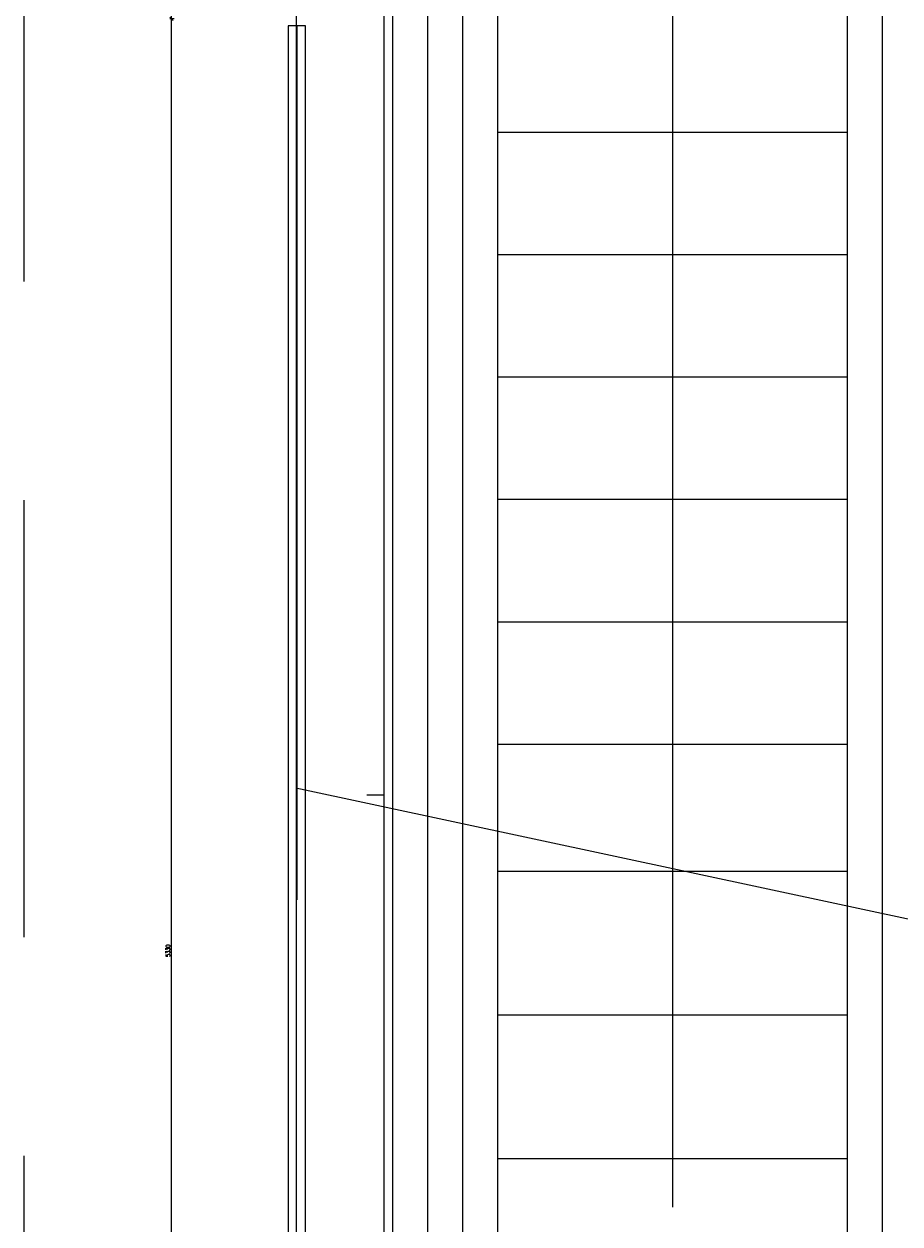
# Model space of a CAD drawing. Header units: centimetres. Extents: x -228435 to 111511, y -89367 to 428125.
# Tile 70 of 216: x -19220 to -16715, y 37303 to 40735. Entities that reach past the tile are written whole.
import ezdxf
from ezdxf.xclip import XClip

# ---------------------------------------------------------------- set-up
doc = ezdxf.new("R2010")
doc.units = ezdxf.units.CM
doc.header["$LTSCALE"] = 50
doc.header["$XCLIPFRAME"] = 0
doc.header["$PDMODE"] = 35
doc.header["$PDSIZE"] = 0.1
doc.linetypes.add('Balustrady$0$DASHED', pattern=[0.75, 0.5, -0.25])
doc.linetypes.add('DASHDOT2', pattern=[12.7, 6.35, -3.175, 0, -3.175])
doc.layers.get('0').update_dxf_attribs({"color": 8})
doc.layers.get('DEFPOINTS').update_dxf_attribs({"color": 8})
for name, color, linetype in [('ARCH_INFO_OPISY', 8, 'Continuous'), ('ARCH_INFO_OSIE_IST', 8, 'DASHDOT2'), ('ARCH_INFO_SCHODY_IST', 8, 'Continuous'), ('ARCH_SCHODY_IST', 8, 'Continuous'), ('ARCH_STROP', 8, 'Continuous'), ('Balustrady$0$ARCH_WITRYNA', 8, 'Continuous')]:
    doc.layers.add(name, color=color, linetype=linetype)
for name, color, linetype, lineweight in [('ARCH_WIDOK', 8, 'Continuous', 13), ('Kondygnacja +0$0$ARCH_WIDOK', 8, 'Continuous', 13), ('Kondygnacja -1$0$ARCH_INFO_WYMIARY', 8, 'Continuous', 9)]:
    doc.layers.add(name, color=color, linetype=linetype, lineweight=lineweight)
doc.styles.add('Kondygnacja -1$0$Romans', font='Romans.shx', dxfattribs={"width": 0.7})
doc.dimstyles.new('Kondygnacja -1$0$Wymiary 1-100', dxfattribs={"dimtxt": 12, "dimasz": 10, "dimexe": 5, "dimexo": 0, "dimgap": 4, "dimtad": 1, "dimrnd": 0.5, "dimzin": 12, "dimdsep": 46, "dimtxsty": 'Kondygnacja -1$0$Romans', "dimblk": 'Kondygnacja -1$0$_Oblique', "dimcen": 10, "dimdle": 10, "dimclrt": 55, "dimazin": 0, "dimtfac": 1, "dimtmove": 1, "dimatfit": 3, "dimfxl": 0, "dimtolj": 1, "dimtzin": 0, "dimarcsym": 0})

# ---------------------------------------------------------------- blocks, each defined once
blk = doc.blocks.new('A$C6FDA0163')
at = {"layer": 'ARCH_INFO_OSIE_IST', "ltscale": 2}
blk.add_line((-190.03, -1830.05, -630), (-190.03, 85.33, -630), dxfattribs=at)
at = {"layer": 'ARCH_INFO_SCHODY_IST'}
for points in [[(-82.5, -1583.85), (-82.5, -1165.28), (-117.71, -1199.21)], [(-82.5, -1583.85), (-82.5, -1165.28), (-47.29, -1199.21)]]:
    blk.add_lwpolyline(points, dxfattribs=at)
at = {"layer": 'ARCH_SCHODY_IST'}
for p, q in [((-162.5, -1633.55), (-162.5, -1136.11)), ((-152.5, -1694.31), (-152.5, -1148.51)), ((-142.5, -1694.31), (-142.5, -1150.9)), ((-132.5, -1626.81), (-132.5, -1153.3)), ((-32.5, -1626.81), (-32.5, -1177.26)), ((-22.5, -1694.31), (-22.5, -1179.65)), ((-132.5, -1276.46), (-32.5, -1276.46)), ((-132.5, -1311.46), (-32.5, -1311.46)), ((-132.5, -1346.46), (-32.5, -1346.46)), ((-132.5, -1381.46), (-32.5, -1381.46)), ((-132.5, -1416.46), (-32.5, -1416.46)), ((-132.5, -1451.46), (-32.5, -1451.46)), ((-132.5, -1487.77), (-32.5, -1487.77)), ((-132.5, -1528.86), (-32.5, -1528.86)), ((-132.5, -1569.95), (-32.5, -1569.95))]:
    blk.add_line(p, q, dxfattribs=at)
at = {"layer": 'ARCH_STROP'}
blk.add_lwpolyline([(-165, -117.05), (165, -117.05), (165, -1799.05), (-165, -1799.05)], close=True, dxfattribs=at)
at = {"layer": 'ARCH_WIDOK'}
blk.add_line((-165, -1466, 0), (-165, -1461, 0), dxfattribs=at)
at = {"layer": 'ARCH_WIDOK', "elevation": 0}
blk.add_lwpolyline([(-170, -1466), (-165, -1466)], dxfattribs=at)
at = {"layer": 'Balustrady$0$ARCH_WITRYNA', "linetype": 'Balustrady$0$DASHED', "ltscale": 10, "elevation": 630}
blk.add_lwpolyline([(-190, -1246.05), (-190, -1631.05), (-165, -1631.05)], dxfattribs=at)
at = {"layer": 'Kondygnacja +0$0$ARCH_WIDOK'}
blk.add_line((-187.5, -1246.05), (-192.5, -1246.05), dxfattribs=at)
blk.add_lwpolyline([(-162.5, -1633.55), (-165.03, -1633.55), (-165.03, -246.72), (-162.5, -246.72)], dxfattribs=at)
at = {"layer": 'Kondygnacja +0$0$ARCH_WIDOK', "elevation": 630}
for points in [[(-192.5, -1246.05), (-192.5, -1633.55), (-165, -1633.55)], [(-165, -1628.55), (-187.5, -1628.55), (-187.5, -1246.05)]]:
    blk.add_lwpolyline(points, dxfattribs=at)
blk = doc.blocks.new('Kondygnacja -1$0$_Oblique')
at = {"color": 0, "linetype": 'ByBlock', "lineweight": -2}
blk.add_line((-0.5, -0.5), (0.5, 0.5), dxfattribs=at)
blk = doc.blocks.new('*D1085')
at = {"layer": 'DEFPOINTS', "color": 0, "lineweight": 40}
for p in [(-18798.2, 40750), (-18690.3, 40750), (-18664.5, 35420)]:
    blk.add_point(p, dxfattribs=at)
at = {"layer": 'Kondygnacja -1$0$ARCH_INFO_WYMIARY', "color": 0, "lineweight": -2}
for p, q in [((-18790.2, 40750), (-18803.2, 40750)), ((-18798.2, 35410), (-18798.2, 40760)), ((-18790.2, 35420), (-18803.2, 35420))]:
    blk.add_line(p, q, dxfattribs=at)
at = {"layer": 'Kondygnacja -1$0$ARCH_INFO_WYMIARY', "color": 0, "lineweight": -2, "xscale": 10, "yscale": 10, "zscale": 10}
for p, rotation in [((-18798.2, 40750), 90), ((-18798.2, 35420), 270)]:
    blk.add_blockref('Kondygnacja -1$0$_Oblique', p, dxfattribs=dict(at, rotation=rotation))
at = {"layer": 'Kondygnacja -1$0$ARCH_INFO_WYMIARY', "color": 55, "insert": (-18808.2, 38085), "char_height": 12, "attachment_point": 5, "rotation": 90, "style": 'Kondygnacja -1$0$Romans'}
blk.add_mtext('\\A1;5330', dxfattribs=at)

msp = doc.modelspace()

# ---------------------------------------------------------------- linework, layer by layer
at = {"linetype": 'Balustrady$0$DASHED', "lineweight": 20, "ltscale": 50, "elevation": -5670}
msp.add_lwpolyline([(-19219.92022, 53823.48574), (-13875.78762, 53823.48574), (-13875.78762, 34373.38665), (-19219.92022, 34373.38665)], close=True, dxfattribs=at)
at = {"layer": 'ARCH_INFO_OPISY', "elevation": 630}
msp.add_lwpolyline([(-14682.75, 38550.16667), (-13712.52489, 37537.35728), (-18442.25, 38550.16667)], dxfattribs=at)

# ---------------------------------------------------------------- block references
ref = msp.add_blockref('A$C6FDA0163', (-16540, 53190.5, 630), dxfattribs=dict(xscale=10, yscale=10, zscale=10))
XClip(ref).set_block_clipping_path([(-400.031931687, -2219.05), (399.968068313, 380.95)])

# ---------------------------------------------------------------- dimensions: what is measured, and where the dimension line sits
at = {"layer": 'Kondygnacja -1$0$ARCH_INFO_WYMIARY'}
dim = msp.add_linear_dim(base=(-18798.22769, 40750, -5670), p1=(-18664.5, 35419.95833, -5670), p2=(-18690.31932, 40750, -5670), angle=90, dimstyle='Kondygnacja -1$0$Wymiary 1-100', dxfattribs=at)
dim.commit()
dim.dimension.update_dxf_attribs({"geometry": '*D1085', "text_midpoint": (-18808.22769, 38084.97917, -5670)})

doc.saveas('drawing.dxf')
